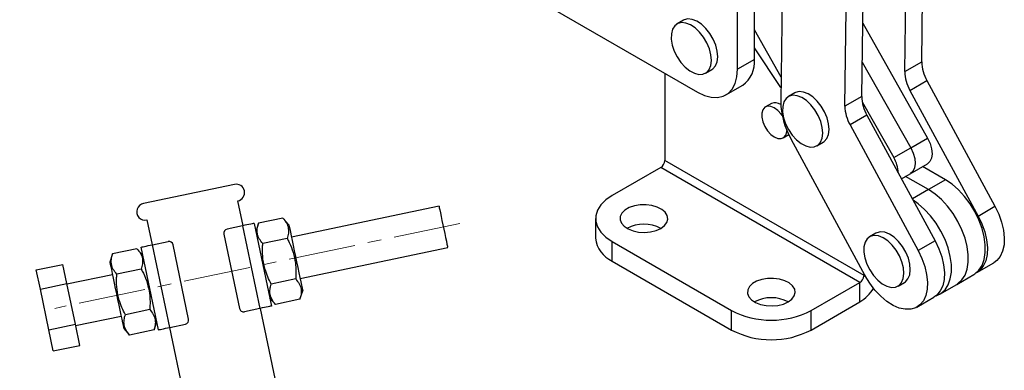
# Model space of a CAD drawing. Header units: millimetres. Extents: x 37 to 389, y 20 to 288.
# Tile 18 of 20: x 247 to 364, y 171 to 213. Entities that reach past the tile are written whole.
import ezdxf

# ---------------------------------------------------------------- set-up
doc = ezdxf.new("R2010")
doc.units = ezdxf.units.MM
doc.linetypes.add('CENTERX2', pattern=[20.32, 12.7, -2.54, 2.54, -2.54])
doc.layers.add('FORMATO', color=179, linetype='Continuous')
doc.styles.add('SLDTEXTSTYLE0', font='TXT', dxfattribs={"width": 0.75})
doc.dimstyles.new('SLDDIMSTYLE5', dxfattribs={"dimtxt": 3.5, "dimasz": 3.302, "dimexe": 0, "dimexo": 0.0625, "dimgap": 0.875, "dimtad": 1, "dimdec": 4, "dimlfac": 2, "dimzin": 12, "dimdsep": 46, "dimtxsty": 'SLDTEXTSTYLE0', "dimsah": 1, "dimcen": 0.09, "dimadec": 0, "dimazin": 3, "dimtfac": 1, "dimtdec": 0, "dimtofl": 0, "dimtmove": 0, "dimatfit": 3, "dimfxl": 0, "dimfrac": 2, "dimtolj": 1, "dimtzin": 12, "dimarcsym": 0})

# ---------------------------------------------------------------- blocks, each defined once
blk = doc.blocks.new('_D_11')
at = {"layer": 'FORMATO'}
blk.add_line((271.43, 117.74), (247.44, 117.74), dxfattribs=at)
blk.add_arc((277.49, 117.74), 29.05, 101.8498, 180, dxfattribs=at)
for points in [[(271.52, 146.17), (268.2, 145.8), (268.47, 144.82)], [(248.44, 117.74), (249.14, 121.01), (248.12, 121.07)]]:
    blk.add_solid(points, dxfattribs=at)
at = {"layer": 'FORMATO', "insert": (249.1, 135.98), "char_height": 3.5, "attachment_point": 1, "rotation": 51.2903, "style": 'SLDTEXTSTYLE0'}
blk.add_mtext('78°', dxfattribs=at)

msp = doc.modelspace()

# ---------------------------------------------------------------- linework, layer by layer
at = {"color": 7, "linetype": 'Continuous', "lineweight": 25}
for p, q in [((288.32931, 227.029536), (327.691567, 204.304241)), ((334.409284, 208.182714), (334.409883, 224.349875)), ((332.405814, 207.026136), (332.406414, 223.193297)), ((354.216556, 207.903272), (354.370096, 219.351192)), ((337.730406, 218.586472), (337.524156, 203.208417)), ((352.213087, 206.746694), (352.366626, 218.194613)), ((347.121918, 203.807625), (347.275457, 215.255544)), ((345.118449, 202.651047), (345.271988, 214.098966)), ((326.008579, 212.826732), (325.254332, 212.391315)), ((326.092227, 212.870444), (326.008579, 212.826732)), ((347.238017, 212.46396), (354.915379, 198.870168)), ((337.562891, 206.09653), (334.409413, 211.680182)), ((337.546095, 204.844169), (334.409335, 209.561616)), ((334.409284, 208.182714), (332.405814, 207.026136)), ((347.17639, 207.86909), (352.91191, 197.71359)), ((352.213087, 206.746694), (354.216556, 207.903272)), ((323.802451, 206.549572), (323.802451, 196.211053)), ((328.620725, 206.559919), (329.374972, 206.995336)), ((331.024831, 203.97407), (333.028301, 205.130649)), ((352.826866, 204.518275), (354.830336, 205.674853)), ((354.830336, 205.674853), (362.890078, 190.798388)), ((339.188701, 204.219598), (338.434453, 203.784181)), ((339.272349, 204.263311), (339.188701, 204.219598)), ((352.826866, 204.518275), (360.886609, 189.641809)), ((336.414935, 202.967036), (335.707828, 202.558832)), ((347.121918, 203.807625), (345.118449, 202.651047)), ((347.173024, 203.171063), (350.90844, 196.557011)), ((347.735697, 201.579205), (345.732228, 200.422627)), ((347.735697, 201.579205), (355.79544, 186.70274)), ((345.732228, 200.422627), (353.791971, 185.546162)), ((337.824323, 198.892558), (338.485572, 199.274289)), ((347.517295, 182.572294), (338.751714, 198.751578)), ((341.800847, 197.952785), (342.555094, 198.388203)), ((352.91191, 197.71359), (354.915379, 198.870168)), ((350.90844, 196.557011), (352.91191, 197.71359)), ((347.389328, 182.594639), (323.802451, 196.211053)), ((351.814239, 194.051137), (354.893545, 195.828782)), ((323.331047, 195.394557), (317.556218, 192.060819)), ((346.901273, 181.787754), (323.331047, 195.394557)), ((357.03647, 193.922206), (354.313686, 195.494035)), ((355.033001, 192.765628), (352.310217, 194.337457)), ((357.03647, 193.922206), (355.033001, 192.765628)), ((272.854977, 193.387826), (262.089392, 191.129023)), ((273.881707, 188.494382), (273.265668, 191.430447)), ((297.076199, 190.80655), (279.606593, 187.141125)), ((360.886609, 189.641809), (362.890078, 190.798388)), ((262.500085, 189.171643), (263.116123, 186.235574)), ((278.59946, 189.389711), (275.710237, 188.783502)), ((279.298574, 188.609158), (278.59946, 189.389711)), ((315.603597, 189.339458), (315.603597, 187.025925)), ((273.832772, 188.484111), (271.99773, 188.099088)), ((273.832772, 188.484111), (275.886232, 178.697218)), ((275.17847, 188.766462), (277.23193, 178.979569)), ((275.710237, 188.783502), (275.383816, 187.787772)), ((348.884399, 187.65532), (348.800749, 187.611608)), ((263.165057, 186.245841), (265.0001, 186.630865)), ((271.611058, 187.507072), (273.459172, 178.698865)), ((279.103325, 186.988262), (276.214102, 186.382053)), ((317.556219, 186.618098), (331.698354, 178.454017)), ((317.556219, 184.304565), (317.556219, 186.618098)), ((348.800749, 187.611608), (348.046502, 187.17619)), ((355.79544, 186.70274), (353.791971, 185.546162)), ((261.325591, 185.765353), (258.436367, 185.159144)), ((262.024705, 184.984801), (261.325591, 185.765353)), ((263.872819, 176.176598), (261.819359, 185.96349)), ((265.218517, 176.458949), (263.165057, 186.245841)), ((267.440232, 177.435988), (265.592117, 186.244195)), ((280.633323, 182.247677), (298.10293, 185.913102)), ((258.436367, 185.159144), (258.109948, 184.163419)), ((317.556219, 184.304565), (331.698354, 176.140484)), ((249.40938, 183.263255), (252.541183, 183.920362)), ((249.889231, 180.976247), (249.40938, 183.263255)), ((253.021037, 181.633354), (252.541183, 183.920362)), ((261.829457, 183.363905), (258.940233, 182.757696)), ((360.749028, 182.958582), (362.752497, 184.11516)), ((258.417966, 182.695383), (253.035175, 181.565979)), ((280.111056, 182.185364), (277.221833, 181.579155)), ((347.389328, 182.594639), (347.367601, 182.521652)), ((347.367601, 182.521652), (347.512767, 182.580654)), ((347.389328, 182.594639), (347.421051, 182.749939)), ((347.511235, 182.665014), (347.389328, 182.594639)), ((358.366063, 181.548363), (360.369533, 182.704942)), ((249.889231, 180.976247), (253.021037, 181.633354)), ((250.896586, 176.175141), (249.889231, 180.976247)), ((254.028393, 176.832245), (253.021037, 181.633354)), ((280.614922, 179.783915), (280.941342, 180.779641)), ((341.126445, 178.454017), (346.901273, 181.787754)), ((346.901273, 179.474222), (346.901273, 181.787754)), ((351.412896, 181.344794), (352.167143, 181.780212)), ((356.362594, 180.391785), (358.366063, 181.548363)), ((277.026584, 179.958259), (277.725698, 179.177706)), ((280.614922, 179.783915), (277.725698, 179.177706)), ((353.654389, 178.862934), (355.657859, 180.019513)), ((262.837189, 178.561007), (259.947963, 177.954798)), ((275.886232, 178.697218), (274.05119, 178.312195)), ((282.352229, 148.123441), (275.935167, 178.707485)), ((331.698354, 176.140484), (331.698354, 178.454017)), ((341.126445, 176.140484), (346.901273, 179.474222)), ((341.126445, 176.140484), (341.126445, 178.454017)), ((254.061904, 176.672534), (259.444697, 177.801934)), ((250.896586, 176.175141), (254.028393, 176.832245)), ((251.424087, 173.661043), (250.896586, 176.175141)), ((254.555894, 174.318151), (254.028393, 176.832245)), ((259.752715, 176.333902), (260.451829, 175.553349)), ((263.341053, 176.159558), (260.451829, 175.553349)), ((263.341053, 176.159558), (263.667474, 177.155287)), ((265.169584, 176.448678), (273.640106, 136.07774)), ((265.218517, 176.458949), (267.05356, 176.843972)), ((251.424087, 173.661043), (254.555894, 174.318151))]:
    msp.add_line(p, q, dxfattribs=at)
at = {"color": 8, "linetype": 'Continuous', "lineweight": 25}
msp.add_line((355.033001, 192.765628), (353.111632, 191.656445), dxfattribs=at)
at = {"color": 7, "linetype": 'Continuous', "lineweight": 25, "flags": 128}
for points in [[(325.33798, 212.435027), (324.974488, 212.164015), (324.716824, 211.748071), (324.578878, 211.209619), (324.568087, 210.577686), (324.685034, 209.88634), (324.923414, 209.172852), (325.270375, 208.475686), (325.707213, 207.832427), (326.210377, 207.277752), (326.752742, 206.841565), (327.305069, 206.54738), (327.837582, 206.411058), (328.321573, 206.439946), (328.730949, 206.632488), (329.043642, 206.978304), (329.242793, 207.458751), (329.317667, 208.047927), (329.264228, 208.714071), (329.085355, 209.42127), (328.790692, 210.131399), (328.396125, 210.806174), (327.922925, 211.409218), (327.396601, 211.908022), (326.845529, 212.275694), (326.299416, 212.492414), (325.787704, 212.546496), (325.33798, 212.435027)], [(329.374972, 206.995336), (329.485196, 207.067906), (329.797889, 207.413721), (329.99704, 207.894168), (330.071914, 208.483345), (330.018474, 209.149489), (329.839602, 209.856687), (329.544939, 210.566816), (329.150372, 211.241592), (328.677172, 211.844636), (328.150848, 212.34344), (327.599776, 212.711112), (327.053663, 212.927831), (326.541951, 212.981914), (326.092227, 212.870444)], [(327.691567, 204.304241), (328.510156, 203.91434), (329.303878, 203.701683), (330.048617, 203.672733), (330.721744, 203.828368), (331.302807, 204.163861), (331.774151, 204.669016), (332.121453, 205.328485), (332.334162, 206.122231), (332.405814, 207.026136)], [(342.555094, 198.388203), (342.665318, 198.460772), (342.97801, 198.806588), (343.177162, 199.287035), (343.252036, 199.876212), (343.198597, 200.542355), (343.019724, 201.249554), (342.725061, 201.959683), (342.330494, 202.634457), (341.857293, 203.237503), (341.33097, 203.736306), (340.779898, 204.103978), (340.233785, 204.320697), (339.722073, 204.37478), (339.272349, 204.263311)], [(338.518102, 203.827893), (338.154609, 203.556882), (337.896945, 203.140938), (337.759, 202.602485), (337.748209, 201.970553), (337.865157, 201.279206), (338.103536, 200.565718), (338.450497, 199.868552), (338.887334, 199.225293), (339.390499, 198.670618), (339.932863, 198.234431), (340.485191, 197.940247), (341.017704, 197.803923), (341.501695, 197.832812), (341.91107, 198.025355), (342.223763, 198.371171), (342.422915, 198.851617), (342.497789, 199.440794), (342.444349, 200.106938), (342.265476, 200.814137), (341.970814, 201.524265), (341.576247, 202.19904), (341.103046, 202.802085), (340.576722, 203.300889), (340.02565, 203.66856), (339.479538, 203.885279), (338.967826, 203.939362), (338.518102, 203.827893)], [(337.703454, 201.531954), (337.575258, 201.71254), (337.187747, 202.140604), (336.766076, 202.45404), (336.344404, 202.627456), (335.956893, 202.646802), (335.634938, 202.510512), (335.404621, 202.229627), (335.2846, 201.826902), (335.2846, 201.334963), (335.404621, 200.793666), (335.634938, 200.246862), (335.956893, 199.73885), (336.344404, 199.310787), (336.766076, 198.99735), (336.766076, 198.99735)], [(336.766076, 198.99735), (337.187747, 198.823935), (337.575258, 198.804588), (337.897213, 198.940878), (338.12753, 199.221764), (338.24755, 199.624489), (338.260912, 199.776315)], [(354.915379, 198.870168), (355.208927, 198.243405), (355.389803, 197.609455), (355.445648, 197.011644), (355.372644, 196.490829), (355.175782, 196.082602), (354.893545, 195.828782)], [(352.91191, 197.71359), (353.205457, 197.086827), (353.386334, 196.452877), (353.442179, 195.855066), (353.369175, 195.334251), (353.172312, 194.926024), (352.890076, 194.672204)], [(352.91191, 197.71359), (353.205457, 197.086827), (353.386334, 196.452877), (353.442179, 195.855066), (353.369175, 195.334251), (353.172312, 194.926024), (352.890076, 194.672204)], [(360.369533, 182.704942), (360.504706, 182.789577), (360.982911, 183.222999), (361.353467, 183.79978), (361.606267, 184.504187), (361.734414, 185.317006), (361.734414, 186.216064), (361.606267, 187.176839), (361.353467, 188.173123), (360.982911, 189.177738), (360.504706, 190.163284), (359.931897, 191.102875), (359.280107, 191.970885), (358.567117, 192.743632), (357.812376, 193.400041), (357.03647, 193.922206)], [(358.366063, 181.548363), (358.501237, 181.632998), (358.979442, 182.06642), (359.349997, 182.643202), (359.602798, 183.347608), (359.730945, 184.160427), (359.730945, 185.059486), (359.602798, 186.020261), (359.349997, 187.016545), (358.979442, 188.02116), (358.501237, 189.006706), (357.928428, 189.946297), (357.276637, 190.814306), (356.563648, 191.587054), (355.808907, 192.243463), (355.033001, 192.765628)], [(358.366063, 181.548363), (358.501237, 181.632998), (358.979442, 182.06642), (359.349997, 182.643202), (359.602798, 183.347608), (359.730945, 184.160427), (359.730945, 185.059486), (359.602798, 186.020261), (359.349997, 187.016545), (358.979442, 188.02116), (358.501237, 189.006706), (357.928428, 189.946297), (357.276637, 190.814306), (356.563648, 191.587054), (355.808907, 192.243463), (355.033001, 192.765628)], [(317.556218, 192.060819), (316.80925, 191.546916), (316.228211, 190.965941), (315.830758, 190.335545), (315.628966, 189.674885), (315.628966, 189.004032), (315.830758, 188.343371), (316.228211, 187.712976), (316.80925, 187.132001), (317.556219, 186.618098)], [(355.913143, 180.194417), (355.924959, 180.19818), (356.497768, 180.47642), (356.975973, 180.909842), (357.346528, 181.486624), (357.599328, 182.19103), (357.727476, 183.003849), (357.727476, 183.902908), (357.599328, 184.863683), (357.346528, 185.859966), (356.975973, 186.864582), (356.497768, 187.850127), (355.924959, 188.789719), (355.273168, 189.657728), (354.560179, 190.430476), (353.805437, 191.086885), (353.188808, 191.513993)], [(297.076199, 190.80655), (297.083713, 190.770739), (297.114353, 190.624711), (297.167212, 190.372777), (297.239821, 190.026724), (297.328783, 189.602726), (297.429938, 189.120614), (297.538557, 188.602926), (297.649563, 188.073871), (297.757762, 187.55819), (297.858096, 187.07999), (297.945875, 186.661632), (298.016993, 186.322683), (298.068124, 186.078989), (298.096879, 185.941943), (298.10293, 185.913102)], [(323.330924, 188.18288), (323.766223, 188.506846), (324.048286, 188.883127), (324.159389, 189.288082), (324.092552, 189.696264), (323.851973, 190.082027), (323.452769, 190.421132), (322.920024, 190.692272), (322.287212, 190.878409), (321.594094, 190.967848), (320.884223, 190.954969), (320.202202, 190.840582), (319.590884, 190.631874), (319.088682, 190.341959), (318.727149, 189.989053), (318.529003, 189.59533), (318.506695, 189.185531), (318.661625, 188.785403), (318.984059, 188.420088), (319.453738, 188.11254), (320.041148, 187.882085), (320.709382, 187.743202), (321.416451, 187.704617), (322.117929, 187.768756), (322.769739, 187.931587), (323.330924, 188.18288)], [(362.890078, 190.798388), (363.338366, 189.860384), (363.677706, 188.905702), (363.897788, 187.963349), (363.991925, 187.061957), (363.957256, 186.228915), (363.794836, 185.489534), (363.509598, 184.86628), (363.11021, 184.378092), (362.752497, 184.11516)], [(360.886609, 189.641809), (361.334897, 188.703806), (361.674237, 187.749124), (361.894319, 186.806771), (361.988456, 185.905379), (361.953786, 185.072337), (361.791367, 184.332956), (361.506129, 183.709702), (361.10674, 183.221514), (360.677847, 182.919396)], [(275.17847, 188.766462), (275.152613, 188.761038), (275.076035, 188.744971), (274.951679, 188.718879), (274.784324, 188.683764), (274.580402, 188.640979), (274.347749, 188.592163), (274.095305, 188.539197), (273.832772, 188.484111)], [(279.298574, 188.609158), (279.310389, 188.552847), (279.345494, 188.385536), (279.402878, 188.11204), (279.480892, 187.740223), (279.57729, 187.280783), (279.6893, 186.746938), (279.8137, 186.154043), (279.946909, 185.51916), (280.085097, 184.860547), (280.224288, 184.197155), (280.360478, 183.548072), (280.489748, 182.931961), (280.60838, 182.366555), (280.712961, 181.868119), (280.800483, 181.450987), (280.868426, 181.127162), (280.914838, 180.905962), (280.938383, 180.793745), (280.941342, 180.779641)], [(352.167143, 181.780212), (352.277368, 181.852781), (352.59006, 182.198597), (352.789211, 182.679044), (352.864087, 183.26822), (352.810646, 183.934364), (352.631773, 184.641563), (352.337111, 185.351691), (351.942544, 186.026466), (351.469344, 186.629511), (350.943019, 187.128315), (350.391948, 187.495987), (349.845835, 187.712706), (349.334123, 187.766789), (348.884399, 187.65532)], [(348.130151, 187.219902), (347.766659, 186.94889), (347.508995, 186.532946), (347.37105, 185.994493), (347.360258, 185.362561), (347.477205, 184.671215), (347.715586, 183.957727), (348.062546, 183.260561), (348.499384, 182.617301), (349.002549, 182.062626), (349.544914, 181.62644), (350.09724, 181.332256), (350.629753, 181.195933), (351.113744, 181.224821), (351.52312, 181.417363), (351.835813, 181.763179), (352.034964, 182.243626), (352.109839, 182.832802), (352.056399, 183.498946), (351.877526, 184.206145), (351.582863, 184.916274), (351.188297, 185.591049), (350.715097, 186.194093), (350.188772, 186.692897), (349.6377, 187.060569), (349.091588, 187.277288), (348.579876, 187.331371), (348.130151, 187.219902)], [(355.79544, 186.70274), (356.243728, 185.764737), (356.583068, 184.810055), (356.80315, 183.867702), (356.897287, 182.96631), (356.862618, 182.133268), (356.700198, 181.393887), (356.41496, 180.770633), (356.015571, 180.282444), (355.657859, 180.019513)], [(261.819359, 185.96349), (261.845216, 185.968914), (261.921794, 185.984982), (262.046151, 186.011073), (262.213504, 186.046188), (262.417427, 186.088977), (262.65008, 186.137789), (262.902525, 186.190759), (263.165057, 186.245841)], [(353.791971, 185.546162), (354.240259, 184.608158), (354.579599, 183.653477), (354.799681, 182.711123), (354.893818, 181.809731), (354.859148, 180.97669), (354.696728, 180.237309), (354.411491, 179.614055), (354.012102, 179.125866), (353.5107, 178.787574), (352.922516, 178.609459), (352.265424, 178.596933), (351.559391, 178.750375), (350.825865, 179.065124), (350.087136, 179.531617), (349.365652, 180.135679), (348.683332, 180.858956), (348.060909, 181.679471), (347.517295, 182.572294)], [(258.109948, 184.163419), (258.121763, 184.107107), (258.156866, 183.939797), (258.214252, 183.666298), (258.292266, 183.29448), (258.388663, 182.83504), (258.500673, 182.301195), (258.625074, 181.708304), (258.758283, 181.073417), (258.89647, 180.414805), (259.035662, 179.751416), (259.171851, 179.102329), (259.301123, 178.486222), (259.419754, 177.920816), (259.524335, 177.422376), (259.611856, 177.005244), (259.6798, 176.681419), (259.726212, 176.460219), (259.749756, 176.348006), (259.752715, 176.333902)], [(338.415868, 179.474527), (338.851168, 179.798493), (339.133231, 180.174774), (339.244334, 180.579729), (339.177496, 180.987911), (338.936917, 181.373674), (338.537714, 181.712779), (338.004969, 181.983918), (337.372156, 182.170056), (336.679039, 182.259495), (335.969168, 182.246616), (335.287147, 182.132229), (334.675829, 181.923521), (334.173626, 181.633606), (333.812094, 181.280699), (333.613948, 180.886977), (333.59164, 180.477177), (333.74657, 180.077049), (334.069004, 179.711735), (334.538682, 179.404187), (335.126093, 179.173732), (335.794326, 179.034849), (336.501396, 178.996264), (337.202874, 179.060402), (337.854683, 179.223234), (338.415868, 179.474527)], [(277.23193, 178.979569), (277.206073, 178.974145), (277.129495, 178.958078), (277.005139, 178.931983), (276.837784, 178.896872), (276.633862, 178.854083), (276.401208, 178.805271), (276.148765, 178.752301), (275.886232, 178.697218)], [(263.872819, 176.176598), (263.898677, 176.182022), (263.975254, 176.198089), (264.099609, 176.224181), (264.266964, 176.259295), (264.470887, 176.30208), (264.70354, 176.350897), (264.955985, 176.403863), (265.218517, 176.458949)]]:
    msp.add_lwpolyline(points, dxfattribs=at)
at = {"color": 7, "linetype": 'Continuous', "lineweight": 25}
for centre, radius, start, end in [((331.076228, 207.852375), 3.349386, 305.6487955, 5.66009085), ((358.916379, 207.999019), 4.700798, 181.16709389, 209.63148494), ((356.912909, 206.842441), 4.700798, 181.16709389, 209.63148494), ((336.848595, 201.90241), 1.149561, 53.62004778, 112.16284043), ((346.923813, 203.399914), 9.401608, 181.16711201, 209.6314605), ((351.821741, 203.903372), 4.700798, 181.16709389, 209.63148494), ((349.818271, 202.746793), 4.700798, 181.16709389, 209.63148494), ((322.778974, 196.257627), 1.024536, 302.60548182, 357.39453344), ((347.6151, 194.60915), 3.826259, 2.01615705, 30.60239298), ((273.060323, 192.409138), 1, 281.84975441, 101.84975441), ((262.294739, 190.150332), 1, 101.84975441, 281.84975441), ((272.100402, 187.609744), 0.5, 101.84975441, 191.84975441), ((321.327454, 184.386009), 4.292713, 62.18370006, 117.81628544), ((265.102773, 186.14152), 0.5, 11.84975441, 101.84975441), ((318.936037, 187.355808), 3.348728, 185.65336075, 245.6667955), ((346.336096, 182.66198), 1.041007, 302.88219617, 352.25291122), ((344.316617, 183.657116), 4.917017, 301.71236437, 328.37088082), ((336.412398, 175.677654), 4.292714, 62.18370952, 117.81627598), ((273.948516, 178.801539), 0.5, 191.84975441, 281.84975441), ((336.412399, 187.502108), 10.202459, 242.48053364, 297.51946328), ((266.950887, 177.333315), 0.5, 281.84975441, 11.84975441), ((336.412399, 185.188575), 10.202459, 242.48053364, 297.51946328)]:
    msp.add_arc(centre, radius, start, end, dxfattribs=at)
for points, knots in [([(278.59946, 189.389711), (278.750494, 189.203796), (279.055838, 188.827934), (279.266192, 188.220259), (279.274929, 187.599002), (279.160875, 187.193082), (279.103325, 186.988262)], [0, 0, 0, 0, 0.2646049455, 0.5349477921, 0.7653432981, 1, 1, 1, 1]), ([(276.214102, 186.382053), (276.063067, 186.567968), (275.757724, 186.94383), (275.54737, 187.551501), (275.538631, 188.172758), (275.652686, 188.57868), (275.710237, 188.783502)], [0, 0, 0, 0, 0.2646049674, 0.5349474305, 0.7653429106, 1, 1, 1, 1]), ([(279.103325, 186.988262), (279.187717, 186.824016), (279.462872, 186.288503), (279.843988, 185.327458), (280.089386, 184.189775), (280.161013, 183.131661), (280.127769, 182.50195), (280.111056, 182.185364)], [0, 0, 0, 0, 0.111258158, 0.3627508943, 0.6203151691, 0.8091146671, 1, 1, 1, 1]), ([(261.325591, 185.765353), (261.476625, 185.579438), (261.78197, 185.203577), (261.992323, 184.595901), (262.00106, 183.974645), (261.887006, 183.568724), (261.829457, 183.363905)], [0, 0, 0, 0, 0.2646049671, 0.5349478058, 0.765343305, 1, 1, 1, 1]), ([(277.221833, 181.579155), (277.080662, 181.859441), (276.797012, 182.422612), (276.440329, 183.41007), (276.204554, 184.552722), (276.165487, 185.58615), (276.202844, 186.197742), (276.214102, 186.382053)], [0, 0, 0, 0, 0.1889646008, 0.3796820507, 0.6308197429, 0.88874269, 1, 1, 1, 1]), ([(258.940233, 182.757696), (258.789199, 182.94361), (258.483854, 183.319472), (258.273501, 183.927149), (258.264764, 184.548399), (258.378818, 184.954323), (258.436367, 185.159144)], [0, 0, 0, 0, 0.2646050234, 0.5349478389, 0.7653429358, 1, 1, 1, 1]), ([(261.829457, 183.363905), (261.913848, 183.199659), (262.189003, 182.664145), (262.570118, 181.703101), (262.815518, 180.565418), (262.887145, 179.507304), (262.853902, 178.877592), (262.837189, 178.561007)], [0, 0, 0, 0, 0.11125815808, 0.36275086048, 0.62031517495, 0.80911467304, 1, 1, 1, 1]), ([(259.947963, 177.954798), (259.806793, 178.235083), (259.523144, 178.798255), (259.166459, 179.785712), (258.930685, 180.928364), (258.891619, 181.961793), (258.928975, 182.573384), (258.940233, 182.757696)], [0, 0, 0, 0, 0.1889645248, 0.379682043, 0.6308197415, 0.8887426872, 1, 1, 1, 1]), ([(280.111056, 182.185364), (280.262091, 181.999449), (280.567434, 181.623588), (280.777788, 181.015911), (280.786526, 180.39466), (280.672472, 179.988737), (280.614922, 179.783915)], [0, 0, 0, 0, 0.2646049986, 0.5349478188, 0.7653429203, 1, 1, 1, 1]), ([(277.725698, 179.177706), (277.574664, 179.363622), (277.26932, 179.739483), (277.058966, 180.347159), (277.050229, 180.968415), (277.164283, 181.374335), (277.221833, 181.579155)], [0, 0, 0, 0, 0.2646049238, 0.5349477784, 0.7653432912, 1, 1, 1, 1]), ([(262.837189, 178.561007), (262.988222, 178.375092), (263.293565, 177.999231), (263.503919, 177.391554), (263.512656, 176.770303), (263.398602, 176.36438), (263.341053, 176.159558)], [0, 0, 0, 0, 0.26460493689, 0.53494778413, 0.76534290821, 1, 1, 1, 1]), ([(260.451829, 175.553349), (260.300795, 175.739264), (259.99545, 176.115126), (259.785097, 176.722801), (259.77636, 177.344058), (259.890414, 177.749978), (259.947963, 177.954798)], [0, 0, 0, 0, 0.2646049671, 0.5349478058, 0.765343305, 1, 1, 1, 1])]:
    msp.add_open_spline(points, degree=3, knots=knots, dxfattribs=at)
at = {"layer": 'FORMATO', "linetype": 'CENTERX2', "lineweight": 18, "ltscale": 0.625}
msp.add_line((299.546943, 188.770518), (251.591161, 178.708564), dxfattribs=at)

# ---------------------------------------------------------------- dimensions: what is measured, and where the dimension line sits
at = {"layer": 'FORMATO'}
dim = msp.add_angular_dim_2l(base=(254.93893, 136.048433), line1=((273.640105, 136.07774), (262.500085, 189.171642)), line2=((272.430105, 117.739772), (279.055105, 117.739772)), dimstyle='SLDDIMSTYLE5', dxfattribs=at)
dim.commit()
dim.dimension.update_dxf_attribs({"geometry": '_D_11', "text_midpoint": (254.822618, 135.904246), "dimtype": 162})

doc.saveas('drawing.dxf')
